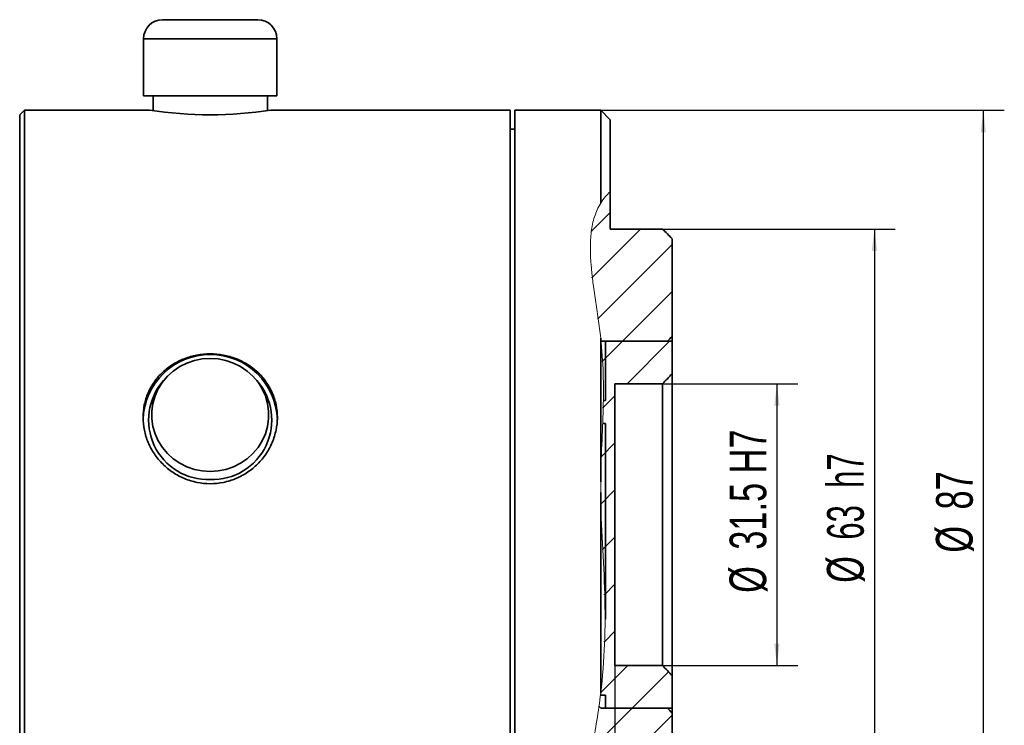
# Model space of a CAD drawing. Header units: millimetres. Extents: x 42 to 354, y 87 to 206.
# Tile 3 of 3: x 260 to 354, y 129 to 196. Entities that reach past the tile are written whole.
import ezdxf

# ---------------------------------------------------------------- set-up
doc = ezdxf.new("R2010")
doc.units = ezdxf.units.MM
doc.layers.add('10', color=7, linetype='Continuous')
doc.styles.add('SLDTEXTSTYLE0', font='TXT', dxfattribs={"width": 0.7})
doc.styles.add('SLDTEXTSTYLE1', font='TXT', dxfattribs={"width": 0.633333})
doc.dimstyles.new('SLDDIMSTYLE5', dxfattribs={"dimtxt": 3.5, "dimasz": 2.1, "dimexe": 0, "dimexo": 0.0625, "dimgap": 0.875, "dimtad": 2, "dimdec": 3, "dimlfac": 1.1, "dimrnd": 1e-09, "dimzin": 12, "dimdsep": 46, "dimtxsty": 'SLDTEXTSTYLE0', "dimsah": 1, "dimcen": 0.09, "dimadec": 0, "dimazin": 3, "dimtfac": 1, "dimtdec": 3, "dimtofl": 0, "dimtmove": 0, "dimatfit": 3, "dimfxl": 0, "dimfrac": 2, "dimtolj": 1, "dimtzin": 12, "dimarcsym": 0})

# ---------------------------------------------------------------- blocks, each defined once
blk = doc.blocks.new('_D_4')
at = {"layer": '10'}
for p, q in [((321.801, 161.254), (334.71, 161.254)), ((332.71, 161.254), (332.71, 134.37)), ((321.801, 134.37), (334.71, 134.37))]:
    blk.add_line(p, q, dxfattribs=at)
for points in [[(332.71, 161.254), (332.46, 159.154), (332.96, 159.154)], [(332.71, 134.37), (332.96, 136.47), (332.46, 136.47)]]:
    blk.add_solid(points, dxfattribs=at)
at = {"layer": '10', "char_height": 3.5, "attachment_point": 1, "rotation": 90, "style": 'SLDTEXTSTYLE0'}
for s, insert in [('31.5 H7', (328.198, 145.421)), ('%%c', (328.183, 141.306))]:
    blk.add_mtext(s, dxfattribs=dict(at, insert=insert))
blk = doc.blocks.new('_D_5')
at = {"layer": '10'}
for p, q in [((321.801, 176.021), (344.011, 176.021)), ((342.011, 176.021), (342.011, 119.604)), ((321.801, 119.604), (344.011, 119.604))]:
    blk.add_line(p, q, dxfattribs=at)
for points in [[(342.011, 176.021), (341.761, 173.921), (342.261, 173.921)], [(342.011, 119.604), (342.261, 121.704), (341.761, 121.704)]]:
    blk.add_solid(points, dxfattribs=at)
at = {"layer": '10', "char_height": 3.5, "attachment_point": 1, "rotation": 90}
for s, insert, style in [('63  h7', (337.499, 146.376), 'SLDTEXTSTYLE1'), ('%%c', (337.485, 142.262), 'SLDTEXTSTYLE0')]:
    blk.add_mtext(s, dxfattribs=dict(at, insert=insert, style=style))
blk = doc.blocks.new('_D_6')
at = {"layer": '10'}
for p, q in [((315.892, 187.358), (354.413, 187.358)), ((352.413, 108.267), (352.413, 187.358)), ((315.892, 108.267), (354.413, 108.267))]:
    blk.add_line(p, q, dxfattribs=at)
for points in [[(352.413, 187.358), (352.163, 185.258), (352.663, 185.258)], [(352.413, 108.267), (352.663, 110.367), (352.163, 110.367)]]:
    blk.add_solid(points, dxfattribs=at)
at = {"layer": '10', "char_height": 3.5, "attachment_point": 1, "rotation": 90, "style": 'SLDTEXTSTYLE0'}
for s, insert in [('87', (347.902, 149.256)), ('%%c', (347.887, 145.142))]:
    blk.add_mtext(s, dxfattribs=dict(at, insert=insert))
blk = doc.blocks.new('_D_8')
at = {"layer": '10'}
for p, q in [((317.255, 134.37), (317.255, 98.462)), ((322.71, 132.585), (322.71, 98.462)), ((322.71, 100.462), (317.255, 100.462))]:
    blk.add_line(p, q, dxfattribs=at)
for points in [[(317.255, 100.462), (319.355, 100.212), (319.355, 100.712)], [(322.71, 100.462), (320.61, 100.712), (320.61, 100.212)]]:
    blk.add_solid(points, dxfattribs=at)
at = {"layer": '10', "insert": (319.174, 104.974), "char_height": 3.5, "attachment_point": 1, "style": 'SLDTEXTSTYLE0'}
blk.add_mtext('6', dxfattribs=at)

msp = doc.modelspace()

# ---------------------------------------------------------------- hatches: boundary and pattern name
at = {"layer": '10', "linetype": 'Continuous', "lineweight": 18}
h = msp.add_hatch(dxfattribs=at)
h.set_pattern_fill('ANSI31', color=256, style=0)
edge = h.paths.add_edge_path(flags=0)
edge.add_line((316.800688, 179.583788), (316.800688, 179.583788))
edge.add_spline(control_points=[(316.800688, 179.583788), (316.47262, 179.290692), (316.161994, 178.935858), (315.891597, 178.500161)], knot_values=[0, 0, 0, 0, 0.003605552, 0.003605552, 0.003605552, 0.003605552], weights=[1, 1, 1, 1], degree=3, periodic=0)
edge.add_spline(control_points=[(315.891597, 178.500161), (315.253388, 177.471798), (314.997767, 176.259801), (314.926628, 174.988896), (314.804906, 172.814345), (315.21877, 170.385408), (315.596606, 167.821974), (315.70312, 167.099326), (315.807432, 166.362444), (315.891597, 165.612029)], knot_values=[0, 0, 0, 0, 0.005778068, 0.005778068, 0.005778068, 0.015670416, 0.015670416, 0.015670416, 0.018439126, 0.018439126, 0.018439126, 0.018439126], weights=[1, 1, 1, 1, 1, 1, 1, 1, 1, 1], degree=3, periodic=0)
edge.add_spline(control_points=[(315.891597, 165.612029), (316.388399, 161.182564), (315.933088, 156.635054), (315.891597, 151.903206)], knot_values=[0, 0, 0, 0, 0.015714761, 0.015714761, 0.015714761, 0.015714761], weights=[1, 1, 1, 1], degree=3, periodic=0)
edge.add_spline(control_points=[(315.891597, 151.903206), (315.888619, 151.563527), (315.88876, 151.223245), (315.891597, 150.882053)], knot_values=[0, 0, 0, 0, 1, 1, 1, 1], weights=[1, 1, 1, 1], degree=3, periodic=0)
edge.add_spline(control_points=[(315.891597, 150.882053), (315.924141, 146.968501), (316.287606, 143.00997), (316.304884, 139.187199), (316.316233, 136.676387), (316.1911, 134.185742), (315.891597, 131.741689)], knot_values=[0, 0, 0, 0, 0.012946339, 0.012946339, 0.012946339, 0.021405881, 0.021405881, 0.021405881, 0.021405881], weights=[1, 1, 1, 1, 1, 1, 1], degree=3, periodic=0)
edge.add_spline(control_points=[(315.891597, 131.741689), (315.435125, 128.0167), (314.691148, 124.529653), (314.472708, 121.473987), (314.357309, 119.859723), (314.369413, 118.343358), (314.676144, 116.998686), (314.88805, 116.069715), (315.239206, 115.201676), (315.891597, 114.476724)], knot_values=[0, 0, 0, 0, 0.013537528, 0.013537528, 0.013537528, 0.020639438, 0.020639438, 0.020639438, 0.025549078, 0.025549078, 0.025549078, 0.025549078], weights=[1, 1, 1, 1, 1, 1, 1, 1, 1, 1], degree=3, periodic=0)
edge.add_spline(control_points=[(315.891597, 114.476724), (316.175425, 114.161328), (316.484112, 113.913462), (316.800688, 113.716921)], knot_values=[0, 0, 0, 0, 0.003651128, 0.003651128, 0.003651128, 0.003651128], weights=[1, 1, 1, 1], degree=3, periodic=0)
edge.add_line((316.800688, 113.716921), (316.800688, 113.716921))
edge.add_spline(control_points=[(316.800688, 113.716921), (312.636234, 116.302349), (314.98672, 124.576592), (315.866095, 131.53679)], knot_values=[0.496094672, 0.496094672, 0.496094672, 0.496094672, 0.611216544, 0.611216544, 0.611216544, 0.611216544], weights=[1, 1, 1, 1], degree=3, periodic=0)
edge.add_spline(control_points=[(315.866095, 131.53679), (315.868649, 131.557003), (315.880696, 131.651369), (315.900091, 131.811383), (315.919128, 131.968437), (315.94567, 132.193039), (315.975373, 132.466208), (316.005052, 132.73915), (316.038595, 133.068124), (316.071049, 133.425993), (316.103383, 133.782542), (316.135435, 134.177579), (316.163327, 134.578771), (316.191158, 134.979082), (316.215584, 135.396494), (316.234796, 135.796585), (316.25401, 136.196698), (316.268589, 136.590477), (316.278813, 136.945209), (316.289042, 137.300154), (316.295287, 137.625792), (316.299041, 137.895064), (316.302795, 138.164383), (316.304246, 138.384756), (316.304931, 138.537915), (316.305616, 138.691074), (316.305602, 138.781249), (316.305617, 138.800972)], knot_values=[0, 0, 0, 0, 0.001376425, 0.001376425, 0.001376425, 0.002726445, 0.002726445, 0.002726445, 0.004075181, 0.004075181, 0.004075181, 0.005418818, 0.005418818, 0.005418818, 0.00675952, 0.00675952, 0.00675952, 0.008100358, 0.008100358, 0.008100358, 0.009442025, 0.009442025, 0.009442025, 0.010783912, 0.010783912, 0.010783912, 0.012125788, 0.012125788, 0.012125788, 0.012125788], weights=[1, 1, 1, 1, 1, 1, 1, 1, 1, 1, 1, 1, 1, 1, 1, 1, 1, 1, 1, 1, 1, 1, 1, 1, 1, 1, 1, 1], degree=3, periodic=0)
edge.add_spline(control_points=[(316.305617, 138.800972), (316.30917, 143.480891), (315.660418, 149.415372), (316.012786, 155.551744), (316.084775, 157.449552)], knot_values=[0.654070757, 0.654070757, 0.654070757, 0.654070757, 0.742218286, 0.779772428, 0.779772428, 0.779772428, 0.779772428], weights=[1, 1, 1, 1, 1], degree=3, periodic=0)
edge.add_spline(control_points=[(316.084775, 157.449552), (316.097091, 157.774237), (316.109009, 158.117005), (316.119024, 158.457857), (316.130972, 158.864467), (316.140403, 159.278706), (316.146028, 159.666245)], knot_values=[0, 0, 0, 0, 0.001125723, 0.001125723, 0.001125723, 0.002474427, 0.002474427, 0.002474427, 0.002474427], weights=[1, 1, 1, 1, 1, 1, 1], degree=3, periodic=0)
edge.add_spline(control_points=[(316.146028, 159.666245), (316.173471, 161.557009), (316.00708, 168.40949), (313.581657, 176.707902), (316.800688, 179.583788)], knot_values=[0.794188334, 0.794188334, 0.794188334, 0.794188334, 0.830523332, 0.920712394, 0.920712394, 0.920712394, 0.920712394], weights=[1, 1, 1, 1, 1], degree=3, periodic=0)
edge = h.paths.add_edge_path(flags=0)
edge.add_spline(control_points=[(316.047061, 163.882906), (316.058005, 163.722793), (316.068068, 163.561727), (316.077004, 163.405071), (316.091161, 163.156905), (316.102752, 162.914361), (316.111654, 162.697575), (316.120558, 162.480751), (316.127066, 162.283724), (316.131702, 162.122874), (316.136338, 161.961996), (316.139273, 161.832868), (316.141109, 161.746206), (316.142945, 161.659543), (316.143757, 161.612955), (316.143806, 161.610302), (316.143855, 161.60765), (316.143144, 161.648845), (316.14144, 161.730473), (316.139737, 161.812088), (316.136971, 161.936375), (316.132553, 162.093025), (316.128132, 162.249782), (316.121891, 162.443275), (316.113286, 162.657406), (316.104659, 162.872077), (316.093367, 163.113433), (316.079479, 163.361306), (316.065544, 163.610005), (316.048576, 163.872165), (316.029737, 164.125906), (316.01089, 164.379753), (315.989653, 164.63221), (315.968321, 164.862415), (315.947094, 165.091497), (315.925233, 165.304848), (315.905631, 165.485006), (315.88616, 165.663954), (315.868444, 165.815025), (315.85516, 165.925767), (315.841905, 166.036266), (315.832736, 166.109594), (315.828999, 166.139563), (315.825246, 166.169663), (315.826874, 166.156833), (315.833646, 166.102175), (315.840466, 166.047137), (315.852684, 165.948159), (315.868452, 165.813718), (315.884267, 165.678874), (315.904011, 165.504618), (315.924736, 165.305537), (315.945433, 165.106717), (315.96764, 164.877638), (315.988549, 164.637159), (316.009459, 164.396662), (316.029617, 164.138113), (316.047061, 163.882906)], knot_values=[0, 0, 0, 0, 0.000529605, 0.000529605, 0.000529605, 0.001375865, 0.001375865, 0.001375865, 0.002222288, 0.002222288, 0.002222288, 0.003068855, 0.003068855, 0.003068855, 0.00391542, 0.00391542, 0.00391542, 0.004761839, 0.004761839, 0.004761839, 0.005608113, 0.005608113, 0.005608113, 0.006454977, 0.006454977, 0.006454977, 0.00730403, 0.00730403, 0.00730403, 0.008155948, 0.008155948, 0.008155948, 0.009008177, 0.009008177, 0.009008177, 0.009856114, 0.009856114, 0.009856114, 0.010698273, 0.010698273, 0.010698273, 0.011538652, 0.011538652, 0.011538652, 0.012382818, 0.012382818, 0.012382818, 0.013232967, 0.013232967, 0.013232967, 0.014085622, 0.014085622, 0.014085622, 0.014937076, 0.014937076, 0.014937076, 0.015788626, 0.015788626, 0.015788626, 0.015788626], weights=[1, 1, 1, 1, 1, 1, 1, 1, 1, 1, 1, 1, 1, 1, 1, 1, 1, 1, 1, 1, 1, 1, 1, 1, 1, 1, 1, 1, 1, 1, 1, 1, 1, 1, 1, 1, 1, 1, 1, 1, 1, 1, 1, 1, 1, 1, 1, 1, 1, 1, 1, 1, 1, 1, 1, 1, 1, 1], degree=3, periodic=0)
edge = h.paths.add_edge_path(flags=0)
edge.add_spline(control_points=[(316.20123, 135.168881), (316.185709, 134.905708), (316.168224, 134.641116), (316.149468, 134.384346), (316.120361, 133.985856), (316.087436, 133.597363), (316.054881, 133.250868), (316.022515, 132.906376), (315.989723, 132.593934), (315.961397, 132.339091), (315.933245, 132.08581), (315.908847, 131.882546), (315.892142, 131.746138), (315.875438, 131.60973), (315.866059, 131.536503), (315.865576, 131.53268), (315.865089, 131.528834), (315.873602, 131.595181), (315.889673, 131.726009), (315.905838, 131.857597), (315.930015, 132.05806), (315.958197, 132.310371), (315.986386, 132.562744), (316.01925, 132.873973), (316.05181, 133.218284), (316.084254, 133.561379), (316.117192, 133.94677), (316.146426, 134.342914), (316.175582, 134.737995), (316.201813, 135.154605), (316.222871, 135.558454), (316.243923, 135.962191), (316.260419, 136.364255), (316.272275, 136.731273), (316.284138, 137.098519), (316.291773, 137.440796), (316.296527, 137.729651), (316.301282, 138.018588), (316.303377, 138.262055), (316.304423, 138.439859), (316.305469, 138.617667), (316.305552, 138.734721), (316.3056, 138.781326), (316.305648, 138.827927), (316.305677, 138.805375), (316.305501, 138.715538), (316.305326, 138.625742), (316.304914, 138.466246), (316.303047, 138.250249), (316.30118, 138.034361), (316.29774, 137.756077), (316.29108, 137.438451), (316.284416, 137.120595), (316.274246, 136.754565), (316.259559, 136.370808), (316.244872, 135.987067), (316.225184, 135.575034), (316.20123, 135.168881)], knot_values=[0, 0, 0, 0, 0.00086998, 0.00086998, 0.00086998, 0.002231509, 0.002231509, 0.002231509, 0.003584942, 0.003584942, 0.003584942, 0.004929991, 0.004929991, 0.004929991, 0.006275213, 0.006275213, 0.006275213, 0.007629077, 0.007629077, 0.007629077, 0.008990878, 0.008990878, 0.008990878, 0.01035287, 0.01035287, 0.01035287, 0.011709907, 0.011709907, 0.011709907, 0.013063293, 0.013063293, 0.013063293, 0.014416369, 0.014416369, 0.014416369, 0.015770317, 0.015770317, 0.015770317, 0.017124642, 0.017124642, 0.017124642, 0.018478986, 0.018478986, 0.018478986, 0.019833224, 0.019833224, 0.019833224, 0.021186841, 0.021186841, 0.021186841, 0.022539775, 0.022539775, 0.022539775, 0.023893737, 0.023893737, 0.023893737, 0.025247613, 0.025247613, 0.025247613, 0.025247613], weights=[1, 1, 1, 1, 1, 1, 1, 1, 1, 1, 1, 1, 1, 1, 1, 1, 1, 1, 1, 1, 1, 1, 1, 1, 1, 1, 1, 1, 1, 1, 1, 1, 1, 1, 1, 1, 1, 1, 1, 1, 1, 1, 1, 1, 1, 1, 1, 1, 1, 1, 1, 1, 1, 1, 1, 1, 1, 1], degree=3, periodic=0)
edge = h.paths.add_edge_path(flags=0)
edge.add_spline(control_points=[(315.911178, 149.710112), (315.917503, 149.45162), (315.925106, 149.191703), (315.93344, 148.939143), (315.946571, 148.541235), (315.961813, 148.152815), (315.976534, 147.805981), (315.991239, 147.45955), (316.005771, 147.145063), (316.017929, 146.888503), (316.030076, 146.632163), (316.040181, 146.426604), (316.046974, 146.288866), (316.053768, 146.151127), (316.057452, 146.077424), (316.057628, 146.073886), (316.057804, 146.070346), (316.054472, 146.136998), (316.04799, 146.268289), (316.0415, 146.399733), (316.03166, 146.599597), (316.019697, 146.851241), (316.007732, 147.102943), (315.993318, 147.413394), (315.978627, 147.756868), (315.963955, 148.099906), (315.948658, 148.485334), (315.935363, 148.881366), (315.922083, 149.27695), (315.910523, 149.694002), (315.902627, 150.098098), (315.894725, 150.502431), (315.890325, 150.904933), (315.88955, 151.272223), (315.888775, 151.639801), (315.891647, 151.982259), (315.896006, 152.271208), (315.900364, 152.560056), (315.906014, 152.803414), (315.910538, 152.981158), (315.915061, 153.158868), (315.918567, 153.275884), (315.919947, 153.322512), (315.921327, 153.369158), (315.920618, 153.346646), (315.918029, 153.256847), (315.91544, 153.167042), (315.910898, 153.007467), (315.905945, 152.791343), (315.900998, 152.575449), (315.895537, 152.297185), (315.892319, 151.97952), (315.8891, 151.661862), (315.888341, 151.296044), (315.891352, 150.912356), (315.894364, 150.528672), (315.901233, 150.116548), (315.911178, 149.710112)], knot_values=[0, 0, 0, 0, 0.00085328, 0.00085328, 0.00085328, 0.002209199, 0.002209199, 0.002209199, 0.003563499, 0.003563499, 0.003563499, 0.004916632, 0.004916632, 0.004916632, 0.006269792, 0.006269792, 0.006269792, 0.007624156, 0.007624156, 0.007624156, 0.008980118, 0.008980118, 0.008980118, 0.010336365, 0.010336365, 0.010336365, 0.011690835, 0.011690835, 0.011690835, 0.013043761, 0.013043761, 0.013043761, 0.014397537, 0.014397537, 0.014397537, 0.015752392, 0.015752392, 0.015752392, 0.017106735, 0.017106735, 0.017106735, 0.018460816, 0.018460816, 0.018460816, 0.019815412, 0.019815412, 0.019815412, 0.021170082, 0.021170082, 0.021170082, 0.022523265, 0.022523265, 0.022523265, 0.023876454, 0.023876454, 0.023876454, 0.02522963, 0.02522963, 0.02522963, 0.02522963], weights=[1, 1, 1, 1, 1, 1, 1, 1, 1, 1, 1, 1, 1, 1, 1, 1, 1, 1, 1, 1, 1, 1, 1, 1, 1, 1, 1, 1, 1, 1, 1, 1, 1, 1, 1, 1, 1, 1, 1, 1, 1, 1, 1, 1, 1, 1, 1, 1, 1, 1, 1, 1, 1, 1, 1, 1, 1, 1], degree=3, periodic=0)
edge = h.paths.add_edge_path(flags=0)
edge.add_spline(control_points=[(315.891597, 151.903206), (315.890477, 151.775418), (315.889802, 151.64692), (315.889542, 151.521968), (315.88913, 151.322988), (315.889784, 151.128629), (315.891032, 150.954993), (315.89228, 150.78136), (315.894132, 150.623658), (315.895943, 150.494943), (315.897754, 150.366252), (315.899554, 150.262987), (315.900819, 150.193699), (315.902085, 150.124411), (315.902841, 150.08719), (315.902881, 150.085119), (315.902922, 150.083047), (315.902249, 150.116082), (315.901043, 150.181485), (315.899838, 150.246888), (315.898077, 150.346463), (315.89627, 150.471963), (315.894464, 150.597424), (315.89258, 150.752254), (315.891265, 150.923642), (315.88995, 151.095001), (315.88919, 151.287637), (315.889478, 151.485606), (315.889766, 151.683672), (315.891147, 151.89254), (315.893604, 152.094898), (315.896062, 152.297328), (315.899606, 152.498831), (315.903539, 152.682717), (315.90747, 152.866554), (315.911874, 153.037856), (315.915916, 153.182455), (315.919956, 153.32698), (315.92373, 153.448811), (315.926571, 153.537865), (315.929412, 153.626904), (315.931393, 153.685628), (315.932184, 153.709169), (315.932975, 153.732717), (315.932596, 153.721706), (315.93111, 153.677049), (315.929622, 153.63237), (315.926987, 153.55278), (315.92365, 153.444885), (315.920313, 153.336985), (315.91619, 153.197801), (315.912028, 153.038861), (315.907867, 152.879978), (315.903571, 152.696973), (315.899968, 152.504978), (315.896365, 152.31298), (315.893382, 152.106696), (315.891597, 151.903206)], knot_values=[0, 0, 0, 0, 0.000421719, 0.000421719, 0.000421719, 0.00109916, 0.00109916, 0.00109916, 0.001776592, 0.001776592, 0.001776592, 0.002453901, 0.002453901, 0.002453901, 0.003131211, 0.003131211, 0.003131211, 0.003808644, 0.003808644, 0.003808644, 0.004486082, 0.004486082, 0.004486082, 0.005163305, 0.005163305, 0.005163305, 0.005840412, 0.005840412, 0.005840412, 0.006517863, 0.006517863, 0.006517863, 0.007195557, 0.007195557, 0.007195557, 0.007873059, 0.007873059, 0.007873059, 0.008550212, 0.008550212, 0.008550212, 0.009227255, 0.009227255, 0.009227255, 0.009904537, 0.009904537, 0.009904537, 0.010582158, 0.010582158, 0.010582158, 0.011259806, 0.011259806, 0.011259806, 0.011937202, 0.011937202, 0.011937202, 0.012614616, 0.012614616, 0.012614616, 0.012614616], weights=[1, 1, 1, 1, 1, 1, 1, 1, 1, 1, 1, 1, 1, 1, 1, 1, 1, 1, 1, 1, 1, 1, 1, 1, 1, 1, 1, 1, 1, 1, 1, 1, 1, 1, 1, 1, 1, 1, 1, 1, 1, 1, 1, 1, 1, 1, 1, 1, 1, 1, 1, 1, 1, 1, 1, 1, 1, 1], degree=3, periodic=0)
edge = h.paths.add_edge_path(flags=0)
edge.add_spline(control_points=[(316.301587, 139.630479), (316.302902, 139.502866), (316.303907, 139.374547), (316.304575, 139.249758), (316.305641, 139.050781), (316.30585, 138.856413), (316.30543, 138.682753), (316.30501, 138.509084), (316.303967, 138.351335), (316.302802, 138.22257), (316.301636, 138.093818), (316.300338, 137.990491), (316.299399, 137.921145), (316.29846, 137.851798), (316.297869, 137.814519), (316.297836, 137.812396), (316.297804, 137.810273), (316.29833, 137.843255), (316.299228, 137.908608), (316.300125, 137.973958), (316.301404, 138.073478), (316.302584, 138.198929), (316.303763, 138.324355), (316.304852, 138.479161), (316.305345, 138.650533), (316.305837, 138.821911), (316.305727, 139.014583), (316.304765, 139.212593), (316.303803, 139.410667), (316.301955, 139.619547), (316.299384, 139.821925), (316.296811, 140.024342), (316.293452, 140.22584), (316.289827, 140.409732), (316.286204, 140.593584), (316.282232, 140.764908), (316.27859, 140.90953), (316.274949, 141.054093), (316.271552, 141.17596), (316.268987, 141.265043), (316.266422, 141.354114), (316.264626, 141.412864), (316.263909, 141.436424), (316.263191, 141.45999), (316.263535, 141.448995), (316.26488, 141.40435), (316.266227, 141.359687), (316.268609, 141.280116), (316.271617, 141.172239), (316.274624, 141.064354), (316.278329, 140.925184), (316.282089, 140.766255), (316.285849, 140.607359), (316.289752, 140.42433), (316.293143, 140.232312), (316.296534, 140.040293), (316.29949, 139.833987), (316.301587, 139.630479)], knot_values=[0, 0, 0, 0, 0.000421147, 0.000421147, 0.000421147, 0.001098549, 0.001098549, 0.001098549, 0.001775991, 0.001775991, 0.001775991, 0.002453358, 0.002453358, 0.002453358, 0.003130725, 0.003130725, 0.003130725, 0.003808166, 0.003808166, 0.003808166, 0.004485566, 0.004485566, 0.004485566, 0.005162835, 0.005162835, 0.005162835, 0.00584013, 0.00584013, 0.00584013, 0.006517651, 0.006517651, 0.006517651, 0.007195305, 0.007195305, 0.007195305, 0.007872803, 0.007872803, 0.007872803, 0.008550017, 0.008550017, 0.008550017, 0.009227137, 0.009227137, 0.009227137, 0.009904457, 0.009904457, 0.009904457, 0.010582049, 0.010582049, 0.010582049, 0.011259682, 0.011259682, 0.011259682, 0.011937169, 0.011937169, 0.011937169, 0.012614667, 0.012614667, 0.012614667, 0.012614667], weights=[1, 1, 1, 1, 1, 1, 1, 1, 1, 1, 1, 1, 1, 1, 1, 1, 1, 1, 1, 1, 1, 1, 1, 1, 1, 1, 1, 1, 1, 1, 1, 1, 1, 1, 1, 1, 1, 1, 1, 1, 1, 1, 1, 1, 1, 1, 1, 1, 1, 1, 1, 1, 1, 1, 1, 1, 1, 1], degree=3, periodic=0)
edge = h.paths.add_edge_path(flags=0)
edge.add_spline(control_points=[(316.121912, 158.557899), (316.114597, 158.299762), (316.106158, 158.040207), (316.097209, 157.787973), (316.083096, 157.390167), (316.067424, 157.001807), (316.05287, 156.654968), (316.038332, 156.30848), (316.024566, 155.993886), (316.01342, 155.737204), (316.00228, 155.480647), (315.993426, 155.274889), (315.987575, 155.136999), (315.981723, 154.999108), (315.978664, 154.92529), (315.978513, 154.921678), (315.978362, 154.918065), (315.981117, 154.984628), (315.986677, 155.115832), (315.992242, 155.247169), (316.000819, 155.446906), (316.011737, 155.698422), (316.022661, 155.950087), (316.036256, 156.260538), (316.050728, 156.604015), (316.065185, 156.947158), (316.080862, 157.33272), (316.095099, 157.728879), (316.109317, 158.124513), (316.122387, 158.541608), (316.132069, 158.945757), (316.141754, 159.349999), (316.148252, 159.752422), (316.151098, 160.119672), (316.153947, 160.487222), (316.153257, 160.829684), (316.150596, 161.118653), (316.147935, 161.407568), (316.143351, 161.65099), (316.139292, 161.828785), (316.135234, 162.006534), (316.131704, 162.123589), (316.130313, 162.170258), (316.128922, 162.216946), (316.129669, 162.19447), (316.132222, 162.104696), (316.134775, 162.014939), (316.139137, 161.855442), (316.143259, 161.639406), (316.147378, 161.423557), (316.151243, 161.145321), (316.152511, 160.827681), (316.153779, 160.50997), (316.152381, 160.144075), (316.14733, 159.760318), (316.142279, 159.37657), (316.13343, 158.964389), (316.121912, 158.557899)], knot_values=[0, 0, 0, 0, 0.000852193, 0.000852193, 0.000852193, 0.002207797, 0.002207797, 0.002207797, 0.003562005, 0.003562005, 0.003562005, 0.00491556, 0.00491556, 0.00491556, 0.006269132, 0.006269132, 0.006269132, 0.007623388, 0.007623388, 0.007623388, 0.008979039, 0.008979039, 0.008979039, 0.010335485, 0.010335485, 0.010335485, 0.011690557, 0.011690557, 0.011690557, 0.013043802, 0.013043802, 0.013043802, 0.014397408, 0.014397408, 0.014397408, 0.015752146, 0.015752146, 0.015752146, 0.017106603, 0.017106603, 0.017106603, 0.018460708, 0.018460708, 0.018460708, 0.019815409, 0.019815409, 0.019815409, 0.021169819, 0.021169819, 0.021169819, 0.022523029, 0.022523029, 0.022523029, 0.023876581, 0.023876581, 0.023876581, 0.025230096, 0.025230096, 0.025230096, 0.025230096], weights=[1, 1, 1, 1, 1, 1, 1, 1, 1, 1, 1, 1, 1, 1, 1, 1, 1, 1, 1, 1, 1, 1, 1, 1, 1, 1, 1, 1, 1, 1, 1, 1, 1, 1, 1, 1, 1, 1, 1, 1, 1, 1, 1, 1, 1, 1, 1, 1, 1, 1, 1, 1, 1, 1, 1, 1, 1, 1], degree=3, periodic=0)
edge = h.paths.add_edge_path(flags=0)
edge.add_spline(control_points=[(315.976266, 147.812297), (315.983174, 147.649403), (315.990448, 147.484341), (315.997674, 147.324954), (316.007144, 147.116077), (316.016752, 146.912016), (316.025512, 146.729513), (316.034225, 146.547991), (316.042327, 146.382875), (316.049, 146.247829), (316.055656, 146.113142), (316.061071, 146.004703), (316.064728, 145.931561), (316.068385, 145.858422), (316.070385, 145.818578), (316.070545, 145.815373), (316.070706, 145.81216), (316.069023, 145.845695), (316.065649, 145.913147), (316.062257, 145.980964), (316.057059, 146.084957), (316.050559, 146.216305), (316.044014, 146.348573), (316.035965, 146.512277), (316.027242, 146.693521), (316.018473, 146.875737), (316.008785, 147.080771), (315.999199, 147.291375), (315.989611, 147.502034), (315.979872, 147.724114), (315.97094, 147.939211), (315.962059, 148.153067), (315.95374, 148.36589), (315.946633, 148.560229), (315.939593, 148.752759), (315.933546, 148.932365), (315.928757, 149.084281), (315.924007, 149.234961), (315.92035, 149.362451), (315.917778, 149.456088), (315.915213, 149.549498), (315.91364, 149.611729), (315.912988, 149.637453), (315.912333, 149.6633), (315.912584, 149.652976), (315.913755, 149.607384), (315.914938, 149.561364), (315.917104, 149.478127), (315.920329, 149.36495), (315.923582, 149.250792), (315.928025, 149.102982), (315.933602, 148.934249), (315.939198, 148.764901), (315.946107, 148.569753), (315.95393, 148.365212), (315.960709, 148.187964), (315.968319, 147.999736), (315.976266, 147.812297)], knot_values=[0, 0, 0, 0, 0.000538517, 0.000538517, 0.000538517, 0.001248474, 0.001248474, 0.001248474, 0.001954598, 0.001954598, 0.001954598, 0.002658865, 0.002658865, 0.002658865, 0.003363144, 0.003363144, 0.003363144, 0.004069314, 0.004069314, 0.004069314, 0.004779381, 0.004779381, 0.004779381, 0.005494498, 0.005494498, 0.005494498, 0.006213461, 0.006213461, 0.006213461, 0.006932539, 0.006932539, 0.006932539, 0.007647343, 0.007647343, 0.007647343, 0.008355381, 0.008355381, 0.008355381, 0.009057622, 0.009057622, 0.009057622, 0.009758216, 0.009758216, 0.009758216, 0.010462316, 0.010462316, 0.010462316, 0.011173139, 0.011173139, 0.011173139, 0.011890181, 0.011890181, 0.011890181, 0.01260979, 0.01260979, 0.01260979, 0.01323109, 0.01323109, 0.01323109, 0.01323109], weights=[1, 1, 1, 1, 1, 1, 1, 1, 1, 1, 1, 1, 1, 1, 1, 1, 1, 1, 1, 1, 1, 1, 1, 1, 1, 1, 1, 1, 1, 1, 1, 1, 1, 1, 1, 1, 1, 1, 1, 1, 1, 1, 1, 1, 1, 1, 1, 1, 1, 1, 1, 1, 1, 1, 1, 1, 1, 1], degree=3, periodic=0)
edge = h.paths.add_edge_path(flags=0)
edge.add_spline(control_points=[(315.891597, 131.741689), (315.871532, 131.577948), (315.85058, 131.413371), (315.829612, 131.253562), (315.797015, 131.005122), (315.763652, 130.762756), (315.733012, 130.546208), (315.702696, 130.331954), (315.674255, 130.137184), (315.65068, 129.977861), (315.627283, 129.819744), (315.608065, 129.692304), (315.595034, 129.60623), (315.582004, 129.520168), (315.574814, 129.473153), (315.574217, 129.469236), (315.573615, 129.46529), (315.579693, 129.505009), (315.591805, 129.584915), (315.604049, 129.665691), (315.622798, 129.789795), (315.646021, 129.946407), (315.669413, 130.104154), (315.697984, 130.299296), (315.728623, 130.515232), (315.759239, 130.731008), (315.792738, 130.97354), (315.825568, 131.222802), (315.858204, 131.47059), (315.891002, 131.731836), (315.920873, 131.985218), (315.950568, 132.237103), (315.978242, 132.48806), (316.002092, 132.717425), (316.025851, 132.94592), (316.046494, 133.159197), (316.063137, 133.339519), (316.079752, 133.519528), (316.092877, 133.67161), (316.102244, 133.783046), (316.111608, 133.894441), (316.117507, 133.968276), (316.119916, 133.998362), (316.122328, 134.028471), (316.121321, 134.015591), (316.116895, 133.960801), (316.112458, 133.905879), (316.104445, 133.807322), (316.092919, 133.673438), (316.081339, 133.538927), (316.065853, 133.365015), (316.046882, 133.166436), (316.027822, 132.966933), (316.004671, 132.736982), (315.978606, 132.496013), (315.952545, 132.255091), (315.922824, 131.996509), (315.891597, 131.741689)], knot_values=[0, 0, 0, 0, 0.000544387, 0.000544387, 0.000544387, 0.001397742, 0.001397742, 0.001397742, 0.002241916, 0.002241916, 0.002241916, 0.003079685, 0.003079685, 0.003079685, 0.003917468, 0.003917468, 0.003917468, 0.004761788, 0.004761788, 0.004761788, 0.005615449, 0.005615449, 0.005615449, 0.006475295, 0.006475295, 0.006475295, 0.007334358, 0.007334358, 0.007334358, 0.008188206, 0.008188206, 0.008188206, 0.009036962, 0.009036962, 0.009036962, 0.009882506, 0.009882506, 0.009882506, 0.010726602, 0.010726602, 0.010726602, 0.011570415, 0.011570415, 0.011570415, 0.012414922, 0.012414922, 0.012414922, 0.013261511, 0.013261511, 0.013261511, 0.014112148, 0.014112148, 0.014112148, 0.014966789, 0.014966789, 0.014966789, 0.015821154, 0.015821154, 0.015821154, 0.015821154], weights=[1, 1, 1, 1, 1, 1, 1, 1, 1, 1, 1, 1, 1, 1, 1, 1, 1, 1, 1, 1, 1, 1, 1, 1, 1, 1, 1, 1, 1, 1, 1, 1, 1, 1, 1, 1, 1, 1, 1, 1, 1, 1, 1, 1, 1, 1, 1, 1, 1, 1, 1, 1, 1, 1, 1, 1, 1, 1], degree=3, periodic=0)
h = msp.add_hatch(dxfattribs=at)
h.set_pattern_fill('ANSI31', color=256, style=0)
edge = h.paths.add_edge_path(flags=0)
edge.add_line((316.800688, 176.02074), (316.800688, 179.583788))
edge.add_spline(control_points=[(316.800688, 179.583788), (313.581657, 176.707902), (316.00708, 168.40949), (316.173471, 161.557009), (316.146028, 159.666245)], knot_values=[0.079287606, 0.079287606, 0.079287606, 0.079287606, 0.169476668, 0.205811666, 0.205811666, 0.205811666, 0.205811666], weights=[1, 1, 1, 1, 1], degree=3, periodic=0)
edge.add_line((316.146028, 159.666245), (316.346143, 159.666245))
edge.add_line((316.346143, 159.666245), (316.346143, 165.312396))
edge.add_line((316.346143, 165.312396), (322.255234, 165.312396))
edge.add_spline(control_points=[(322.255234, 165.312396), (322.406673, 165.469734), (322.55819, 165.626997), (322.709779, 165.784191)], knot_values=[0.049694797, 0.049694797, 0.049694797, 0.049694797, 0.050415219, 0.050415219, 0.050415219, 0.050415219], weights=[1, 1, 1, 1], degree=3, periodic=0)
edge.add_line((322.709779, 165.784191), (322.709779, 175.097395))
edge.add_spline(control_points=[(322.709779, 175.097395), (322.406829, 175.405256), (322.103796, 175.713035), (321.800688, 176.02074)], knot_values=[0.079821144, 0.079821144, 0.079821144, 0.079821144, 0.081227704, 0.081227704, 0.081227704, 0.081227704], weights=[1, 1, 1, 1], degree=3, periodic=0)
edge.add_line((321.800688, 176.02074), (316.800688, 176.02074))
h = msp.add_hatch(dxfattribs=at)
h.set_pattern_fill('ANSI31', color=256, style=0)
edge = h.paths.add_edge_path(flags=0)
edge.add_spline(control_points=[(315.891597, 131.741689), (315.776978, 130.80635), (315.68561, 130.214107), (315.652479, 129.990023), (315.617569, 129.753901), (315.644324, 129.922612), (315.724457, 130.485914)], knot_values=[0, 0, 0, 0, 0.007333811, 0.007333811, 0.007333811, 0.015071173, 0.015071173, 0.015071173, 0.015071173], weights=[1, 1, 1, 1, 1, 1, 1], degree=3, periodic=0)
edge.add_spline(control_points=[(315.724457, 130.485914), (315.784565, 130.908445), (316.903791, 139.242662), (315.160983, 149.666166), (316.439712, 160.367212), (315.924021, 165.312396)], knot_values=[0.605472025, 0.605472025, 0.605472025, 0.605472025, 0.612348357, 0.742218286, 0.828779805, 0.828779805, 0.828779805, 0.828779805], weights=[1, 1, 1, 1, 1, 1], degree=3, periodic=0)
edge.add_spline(control_points=[(315.924021, 165.312396), (315.912138, 165.426349), (315.901207, 165.526348), (315.891597, 165.612029)], knot_values=[0, 0, 0, 0, 0.001386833, 0.001386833, 0.001386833, 0.001386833], weights=[1, 1, 1, 1], degree=3, periodic=0)
edge.add_spline(control_points=[(315.891597, 165.612029), (315.840674, 166.066058), (315.840674, 166.066058), (315.891597, 165.612029)], knot_values=[0, 0, 0, 0, 0.00815725, 0.00815725, 0.00815725, 0.00815725], weights=[1, 1, 1, 1], degree=3, periodic=0)
edge.add_spline(control_points=[(315.891597, 165.612029), (315.938625, 165.192729), (316.020663, 164.416572), (316.080182, 163.348714), (316.139106, 162.291553), (316.17044, 160.918411), (316.140638, 159.344511), (316.111095, 157.784252), (316.015525, 155.985089), (315.945699, 154.092058), (315.919352, 153.377775), (315.898104, 152.64523), (315.891597, 151.903206)], knot_values=[0, 0, 0, 0, 0.00678685, 0.00678685, 0.00678685, 0.01350509, 0.01350509, 0.01350509, 0.020162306, 0.020162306, 0.020162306, 0.022644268, 0.022644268, 0.022644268, 0.022644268], weights=[1, 1, 1, 1, 1, 1, 1, 1, 1, 1, 1, 1, 1], degree=3, periodic=0)
edge.add_spline(control_points=[(315.891597, 151.903206), (315.888692, 151.571814), (315.888692, 151.231495), (315.891597, 150.882053)], knot_values=[0, 0, 0, 0, 1, 1, 1, 1], weights=[1, 1, 1, 1], degree=3, periodic=0)
edge.add_spline(control_points=[(315.891597, 150.882053), (315.908235, 148.88129), (316.022103, 146.795933), (316.121701, 144.796491), (316.221272, 142.797602), (316.300661, 140.827), (316.305381, 139.04888), (316.310072, 137.281176), (316.244191, 135.655835), (316.143747, 134.306762), (316.069334, 133.307328), (315.977121, 132.439598), (315.891597, 131.741689)], knot_values=[0, 0, 0, 0, 0.006698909, 0.006698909, 0.006698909, 0.01339677, 0.01339677, 0.01339677, 0.020054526, 0.020054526, 0.020054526, 0.024954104, 0.024954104, 0.024954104, 0.024954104], weights=[1, 1, 1, 1, 1, 1, 1, 1, 1, 1, 1, 1, 1], degree=3, periodic=0)
h = msp.add_hatch(dxfattribs=at)
h.set_pattern_fill('ANSI31', color=256, style=0)
edge = h.paths.add_edge_path(flags=0)
edge.add_line((322.709779, 165.312396), (315.924021, 165.312396))
edge.add_spline(control_points=[(315.924021, 165.312396), (316.439712, 160.367212), (315.160983, 149.666166), (316.903791, 139.242662), (315.784565, 130.908445), (315.724457, 130.485914)], knot_values=[0.171220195, 0.171220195, 0.171220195, 0.171220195, 0.257781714, 0.387651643, 0.394527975, 0.394527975, 0.394527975, 0.394527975], weights=[1, 1, 1, 1, 1, 1], degree=3, periodic=0)
edge.add_spline(control_points=[(315.724457, 130.485914), (315.78016, 130.427999), (315.835873, 130.370094), (315.891597, 130.312199)], knot_values=[0.048799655, 0.048799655, 0.048799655, 0.048799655, 0.04906558, 0.04906558, 0.04906558, 0.04906558], weights=[1, 1, 1, 1], degree=3, periodic=0)
edge.add_line((315.891597, 130.312199), (322.709779, 130.312199))
edge.add_line((322.709779, 130.312199), (322.709779, 133.405884))
edge.add_spline(control_points=[(322.709779, 133.405884), (322.406149, 133.726814), (322.103077, 134.048275), (321.800688, 134.370376)], knot_values=[0.000001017, 0.000001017, 0.000001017, 0.000001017, 0.001457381, 0.001457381, 0.001457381, 0.001457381], weights=[1, 1, 1, 1], degree=3, periodic=0)
edge.add_line((321.800688, 134.370376), (317.255234, 134.370376))
edge.add_line((317.255234, 134.370376), (317.255234, 161.254219))
edge.add_line((317.255234, 161.254219), (321.800688, 161.254219))
edge.add_spline(control_points=[(321.800688, 161.254219), (322.103077, 161.57632), (322.406149, 161.89778), (322.709779, 162.218711)], knot_values=[0.03823229, 0.03823229, 0.03823229, 0.03823229, 0.03970398, 0.03970398, 0.03970398, 0.03970398], weights=[1, 1, 1, 1], degree=3, periodic=0)
edge.add_line((322.709779, 162.218711), (322.709779, 165.312396))
h = msp.add_hatch(dxfattribs=at)
h.set_pattern_fill('ANSI31', color=256, style=0)
edge = h.paths.add_edge_path(flags=0)
edge.add_line((316.346143, 138.800972), (316.346143, 157.449552))
edge.add_line((316.346143, 157.449552), (316.084775, 157.449552))
edge.add_spline(control_points=[(316.084775, 157.449552), (316.012786, 155.551744), (315.660418, 149.415372), (316.30917, 143.480891), (316.305617, 138.800972)], knot_values=[0.220227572, 0.220227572, 0.220227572, 0.220227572, 0.257781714, 0.345929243, 0.345929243, 0.345929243, 0.345929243], weights=[1, 1, 1, 1, 1], degree=3, periodic=0)
edge.add_line((316.305617, 138.800972), (316.346143, 138.800972))
h = msp.add_hatch(dxfattribs=at)
h.set_pattern_fill('ANSI31', color=256, style=0)
edge = h.paths.add_edge_path(flags=0)
edge.add_line((316.800688, 113.716921), (316.800688, 119.603855))
edge.add_line((316.800688, 119.603855), (321.800688, 119.603855))
edge.add_spline(control_points=[(321.800688, 119.603855), (322.103796, 119.91156), (322.406829, 120.219339), (322.709779, 120.527199)], knot_values=[0.000000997, 0.000000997, 0.000000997, 0.000000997, 0.00142533, 0.00142533, 0.00142533, 0.00142533], weights=[1, 1, 1, 1], degree=3, periodic=0)
edge.add_line((322.709779, 120.527199), (322.709779, 129.840403))
edge.add_spline(control_points=[(322.709779, 129.840403), (322.55819, 129.997597), (322.406673, 130.154861), (322.255234, 130.312199)], knot_values=[0.000001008, 0.000001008, 0.000001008, 0.000001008, 0.000721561, 0.000721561, 0.000721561, 0.000721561], weights=[1, 1, 1, 1], degree=3, periodic=0)
edge.add_line((322.255234, 130.312199), (316.346143, 130.312199))
edge.add_line((316.346143, 130.312199), (316.346143, 131.53679))
edge.add_line((316.346143, 131.53679), (315.866095, 131.53679))
edge.add_spline(control_points=[(315.866095, 131.53679), (314.98672, 124.576592), (312.636234, 116.302349), (316.800688, 113.716921)], knot_values=[0.388783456, 0.388783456, 0.388783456, 0.388783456, 0.503905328, 0.503905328, 0.503905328, 0.503905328], weights=[1, 1, 1, 1], degree=3, periodic=0)

# ---------------------------------------------------------------- linework, layer by layer
at = {"color": 7, "linetype": 'Continuous', "lineweight": 35}
for p, q in [((274.073416, 195.994116), (283.164325, 195.994116)), ((272.255234, 194.175934), (272.255234, 188.721388)), ((284.982506, 194.175934), (272.255234, 194.175934)), ((284.982506, 188.721388), (284.982506, 194.175934)), ((272.255234, 188.721388), (284.982506, 188.721388)), ((273.164325, 188.721388), (273.164325, 187.309053)), ((284.073416, 187.308798), (284.073416, 188.721388)), ((260.891597, 187.357752), (260.437052, 186.903206)), ((272.825943, 187.357752), (260.891597, 187.357752)), ((260.891597, 187.357752), (260.891597, 108.360999)), ((307.255234, 187.357752), (284.411167, 187.357752)), ((307.255234, 147.812297), (307.255234, 187.357752)), ((315.891597, 187.357752), (307.709779, 187.357752)), ((307.709779, 187.357752), (307.709779, 147.812297)), ((316.800688, 186.448661), (315.891597, 187.357752)), ((315.891597, 178.500161), (315.891597, 187.357752)), ((260.437052, 186.903206), (260.437052, 108.816642)), ((316.800688, 179.583788), (316.800688, 186.448661)), ((307.709779, 185.53957), (307.255234, 185.53957)), ((316.800688, 176.02074), (316.800688, 179.583788)), ((321.800688, 176.02074), (316.800688, 176.02074)), ((322.709779, 165.784191), (322.709779, 175.097395)), ((315.891597, 151.903206), (315.891597, 165.612029)), ((322.709779, 165.784191), (322.709779, 165.312396)), ((322.709779, 165.312396), (315.924021, 165.312396)), ((322.255234, 165.312396), (316.346143, 165.312396)), ((316.346143, 159.666245), (316.346143, 165.312396)), ((322.709779, 162.218711), (322.709779, 165.312396)), ((274.410931, 161.834967), (274.169535, 161.568169)), ((283.068205, 161.568169), (282.826809, 161.834967)), ((322.709779, 162.218711), (322.709779, 133.405884)), ((321.800688, 161.254219), (317.255234, 161.254219)), ((317.255234, 134.370376), (317.255234, 161.254219)), ((321.800688, 134.370376), (321.800688, 161.254219)), ((316.346143, 159.666245), (316.146028, 159.666245)), ((316.084775, 157.449552), (316.346143, 157.449552)), ((316.346143, 138.800972), (316.346143, 157.449552)), ((315.891597, 131.741689), (315.891597, 150.882053)), ((307.255234, 108.266843), (307.255234, 147.812297)), ((307.709779, 147.812297), (307.709779, 108.266843)), ((317.255234, 134.370376), (321.800688, 134.370376)), ((322.709779, 130.312199), (322.709779, 133.405884)), ((315.866095, 131.53679), (316.346143, 131.53679)), ((316.346143, 130.312199), (316.346143, 131.53679)), ((315.891597, 130.312199), (322.709779, 130.312199)), ((316.346143, 130.312199), (322.255234, 130.312199)), ((322.709779, 130.312199), (322.709779, 129.840403)), ((322.709779, 120.527199), (322.709779, 129.840403))]:
    msp.add_line(p, q, dxfattribs=at)
at = {"color": 7, "linetype": 'Continuous', "lineweight": 35, "flags": 128}
msp.add_lwpolyline([(278.61887, 152.884631), (279.379837, 152.934909), (280.126628, 153.084806), (280.845333, 153.331531), (281.522563, 153.670486), (282.145703, 154.095358), (282.703144, 154.598233), (283.184503, 155.169742), (283.580813, 155.79924), (283.884692, 156.475), (284.090478, 157.184434), (284.194338, 157.914327), (284.194338, 158.651082), (284.090478, 159.380975), (283.884692, 160.090409), (283.580813, 160.766169), (283.184503, 161.395667), (282.703144, 161.967176), (282.145703, 162.47005), (281.522563, 162.894923), (280.845333, 163.233878), (280.126628, 163.480602), (279.379837, 163.630499), (278.61887, 163.680777), (277.857903, 163.630499), (277.111112, 163.480602), (276.392407, 163.233878), (275.715177, 162.894923), (275.092037, 162.47005), (274.534596, 161.967176), (274.053237, 161.395667), (273.656927, 160.766169), (273.353048, 160.090409), (273.147262, 159.380975), (273.043402, 158.651082), (273.043402, 157.914327), (273.147262, 157.184434), (273.353048, 156.475), (273.656927, 155.79924), (274.053237, 155.169742), (274.534596, 154.598233), (275.092037, 154.095358), (275.715177, 153.670486), (276.392407, 153.331531), (277.111112, 153.084806), (277.857903, 152.934909), (278.61887, 152.884631)], dxfattribs=at)
at = {"color": 7, "linetype": 'Continuous', "lineweight": 35}
for centre, radius, start, end in [((274.073416, 194.175934), 1.818182, 90, 180), ((283.164325, 194.175934), 1.818182, 0, 90), ((278.61887, 225.833871), 38.90967, 261.43883493, 278.56117041), ((278.61887, 157.638591), 6.41144, 1.55096613, 178.44903387), ((278.436147, 157.796281), 5.694833, 138.52179271, 271.83868974), ((278.801593, 157.796281), 5.694833, 268.16131026, 41.47820729)]:
    msp.add_arc(centre, radius, start, end, dxfattribs=at)
at = {"color": 7, "linetype": 'Continuous', "lineweight": 18}
msp.add_open_spline([(316.800688, 179.583788), (316.471866, 179.290018), (316.162794, 178.937148), (315.891597, 178.500161)], degree=3, dxfattribs=at)
for points, knots in [([(315.891597, 178.500161), (315.631914, 178.081727), (315.44141, 177.642813), (315.153606, 176.727231), (315.056944, 176.250507), (314.933028, 175.260603), (314.906204, 174.745326), (314.904599, 173.699261), (314.929435, 173.166385), (315.056601, 171.537634), (315.211857, 170.411797), (315.471238, 168.658786), (315.562297, 168.063084), (315.737399, 166.851899), (315.821486, 166.237135), (315.891597, 165.612029)], [0, 0, 0, 0, 0.125, 0.125, 0.25, 0.25, 0.375, 0.375, 0.5, 0.5, 0.75, 0.75, 0.875, 0.875, 1, 1, 1, 1]), ([(315.891597, 165.612029), (316.016846, 164.495318), (316.092256, 163.37753), (316.163127, 161.13383), (316.158455, 160.007972), (316.102159, 157.73901), (316.050403, 156.595976), (315.950455, 154.278483), (315.902127, 153.104122), (315.891597, 151.903206)], [0, 0, 0, 0, 0.25, 0.25, 0.5, 0.5, 0.75, 0.75, 1, 1, 1, 1]), ([(315.891597, 151.903206), (315.890507, 151.733253), (315.888326, 151.39317), (315.890506, 151.052485), (315.891597, 150.882053)], [0, 0, 0, 0, 0.499739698, 1, 1, 1, 1]), ([(315.891597, 150.882053), (315.905266, 149.238266), (315.980765, 147.614467), (316.141661, 144.389412), (316.226252, 142.788105), (316.315876, 139.595864), (316.3205, 138.003336), (316.202963, 134.853278), (316.081548, 133.291758), (315.891597, 131.741689)], [0, 0, 0, 0, 0.25, 0.25, 0.5, 0.5, 0.75, 0.75, 1, 1, 1, 1]), ([(315.891597, 131.741689), (315.782617, 130.85237), (315.654426, 129.984799), (315.391754, 128.288444), (315.256903, 127.459711), (314.873381, 125.028181), (314.644546, 123.479691), (314.482319, 121.631225), (314.456136, 121.265386), (314.419404, 120.548555), (314.408772, 120.196906), (314.40424, 119.162194), (314.437072, 118.49933), (314.606799, 117.227867), (314.744423, 116.616525), (315.066133, 115.766306), (315.192791, 115.493141), (315.497789, 114.968289), (315.675767, 114.716559), (315.891597, 114.476724)], [0, 0, 0, 0, 0.125, 0.125, 0.25, 0.25, 0.5, 0.5, 0.5625, 0.5625, 0.625, 0.625, 0.75, 0.75, 0.875, 0.875, 0.9375, 0.9375, 1, 1, 1, 1])]:
    msp.add_open_spline(points, degree=3, knots=knots, dxfattribs=at)
at = {"color": 7, "linetype": 'Continuous', "lineweight": 35}
for points in [[(322.709779, 175.097395), (322.406829, 175.405255), (322.103796, 175.713034), (321.800688, 176.02074)], [(322.709779, 165.784191), (322.558189, 165.626996), (322.406672, 165.469733), (322.255234, 165.312396)], [(322.709779, 162.218711), (322.40614, 161.897771), (322.103069, 161.576311), (321.800688, 161.254219)], [(321.800688, 134.370376), (322.103049, 134.048304), (322.406122, 133.726843), (322.709779, 133.405884)], [(315.724457, 130.485914), (315.78016, 130.427999), (315.835873, 130.370094), (315.891597, 130.312199)], [(322.255234, 130.312199), (322.406672, 130.154862), (322.558189, 129.997599), (322.709779, 129.840403)]]:
    msp.add_open_spline(points, degree=3, dxfattribs=at)
msp.add_open_spline([(278.61887, 164.102807), (279.042983, 164.102807), (279.459868, 164.064334), (280.074829, 163.951218), (280.278075, 163.904206), (280.681017, 163.791092), (280.881107, 163.724715), (281.462892, 163.501011), (281.830694, 163.318332), (282.52678, 162.88559), (282.855819, 162.633587), (283.445893, 162.081219), (283.710942, 161.778836), (284.062375, 161.283905), (284.171272, 161.112467), (284.368874, 160.763021), (284.547547, 160.405292), (284.688823, 160.030968), (284.811081, 159.648106), (284.862908, 159.451265), (284.98669, 158.85688), (285.027639, 158.456553), (285.028279, 157.647741), (284.986604, 157.235084), (284.823001, 156.433919), (284.70192, 156.042779), (284.460929, 155.470688), (284.370122, 155.281671), (284.172042, 154.916397), (284.064525, 154.739334), (283.717076, 154.224621), (283.451714, 153.902502), (282.855196, 153.307808), (282.53243, 153.043308), (282.012631, 152.694714), (281.833379, 152.586601), (281.462554, 152.387075), (281.270735, 152.295713), (280.689428, 152.053069), (280.290055, 151.930539), (279.46758, 151.764382), (279.042985, 151.721394), (278.194758, 151.721394), (277.777874, 151.763443), (277.162913, 151.886759), (276.959666, 151.937977), (276.556724, 152.061025), (276.356634, 152.133152), (275.774849, 152.375773), (275.407047, 152.573378), (274.710961, 153.038855), (274.381922, 153.308763), (273.791848, 153.896368), (273.526798, 154.21626), (273.175365, 154.735793), (273.066469, 154.915121), (272.868866, 155.279227), (272.690193, 155.650584), (272.548918, 156.036119), (272.42666, 156.428803), (272.374832, 156.629879), (272.25105, 157.234453), (272.210101, 157.638249), (272.209461, 158.447114), (272.251136, 158.856244), (272.41474, 159.64394), (272.53582, 160.02521), (272.776811, 160.578584), (272.867619, 160.760672), (273.065698, 161.111248), (273.173215, 161.280521), (273.520664, 161.770895), (273.786027, 162.075444), (274.382545, 162.634496), (274.705311, 162.881437), (275.22511, 163.205537), (275.404362, 163.305792), (275.775187, 163.490463), (275.967006, 163.574829), (276.548313, 163.798556), (276.947687, 163.911057), (277.770162, 164.063475), (278.194757, 164.102807), (278.61887, 164.102807)], degree=3, knots=[0, 0, 0, 0, 0.03125, 0.03125, 0.046875, 0.046875, 0.0625, 0.0625, 0.09375, 0.09375, 0.125, 0.125, 0.15625, 0.15625, 0.171875, 0.171875, 0.1875, 0.203125, 0.203125, 0.21875, 0.21875, 0.25, 0.25, 0.28125, 0.28125, 0.3125, 0.3125, 0.328125, 0.328125, 0.34375, 0.34375, 0.375, 0.375, 0.40625, 0.40625, 0.421875, 0.421875, 0.4375, 0.4375, 0.46875, 0.46875, 0.5, 0.5, 0.53125, 0.53125, 0.546875, 0.546875, 0.5625, 0.5625, 0.59375, 0.59375, 0.625, 0.625, 0.65625, 0.65625, 0.671875, 0.671875, 0.6875, 0.703125, 0.703125, 0.71875, 0.71875, 0.75, 0.75, 0.78125, 0.78125, 0.8125, 0.8125, 0.828125, 0.828125, 0.84375, 0.84375, 0.875, 0.875, 0.90625, 0.90625, 0.921875, 0.921875, 0.9375, 0.9375, 0.96875, 0.96875, 1, 1, 1, 1], dxfattribs=at)

# ---------------------------------------------------------------- dimensions: what is measured, and where the dimension line sits
at = {"layer": '10'}
for base, p1, p2, text, picture, middle in [((352.413334, 187.357752), (315.891597, 108.266843), (315.891597, 187.357752), '%%c<>', '_D_6', (352.413334, 148.730342)), ((342.011014, 119.603855), (321.800688, 176.02074), (321.800688, 119.603855), '%%c63  h7', '_D_5', (342.011014, 148.730342)), ((332.709779, 134.370376), (321.800688, 161.254219), (321.800688, 134.370376), '%%c31.5 H7', '_D_4', (332.709779, 148.730342))]:
    dim = msp.add_linear_dim(base=base, p1=p1, p2=p2, angle=90, text=text, dimstyle='SLDDIMSTYLE5', dxfattribs=at)
    dim.commit()
    dim.dimension.update_dxf_attribs({"geometry": picture, "text_midpoint": middle, "dimtype": 160})
dim = msp.add_linear_dim(base=(317.255234, 100.461995), p1=(322.709779, 132.585025), p2=(317.255234, 134.370376), dimstyle='SLDDIMSTYLE5', dxfattribs=at)
dim.commit()
dim.dimension.update_dxf_attribs({"geometry": '_D_8', "text_midpoint": (319.939301, 100.461995), "dimtype": 160})

doc.saveas('drawing.dxf')
